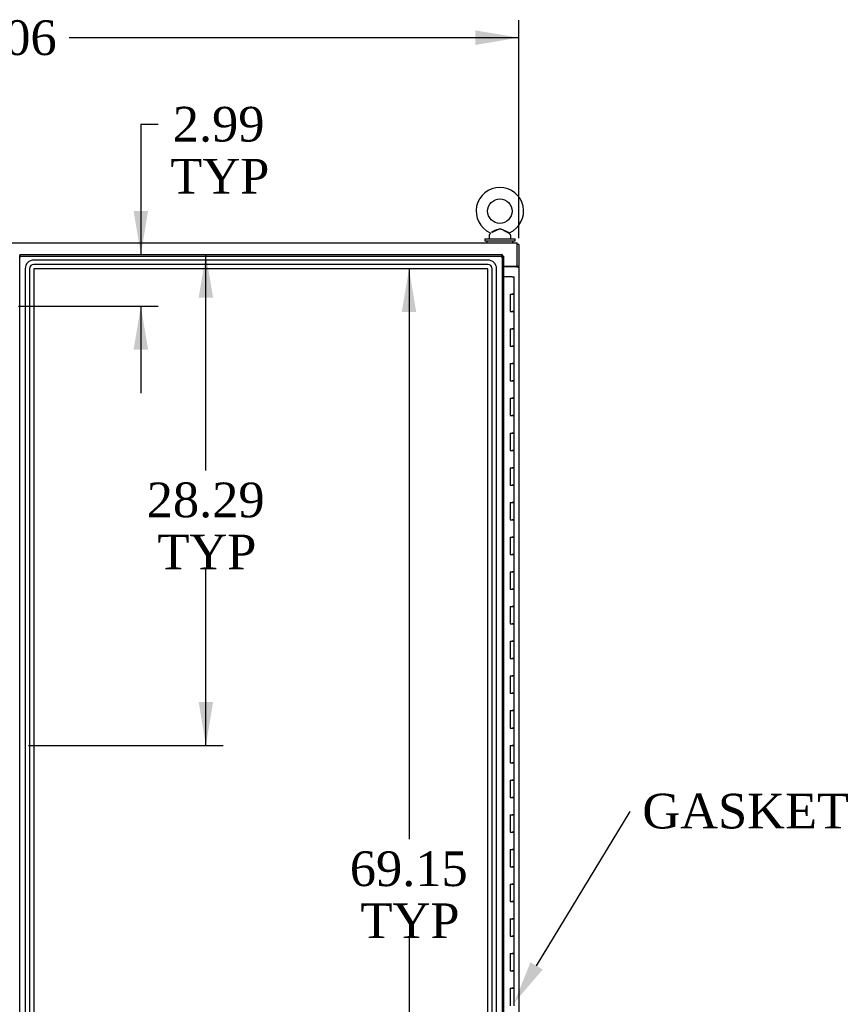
# Model space of a CAD drawing. Header units: inches. Extents: x 2 to 538, y -2 to 358.
# Tile 15 of 38: x 150 to 196, y 179 to 236. Entities that reach past the tile are written whole.
import ezdxf
from ezdxf import colors
from ezdxf.entities.mleader import LeaderData, LeaderLine
from ezdxf.enums import TextEntityAlignment as Align
from ezdxf.lldxf.tags import DXFTag
from ezdxf.math import Vec2, Vec3

# ---------------------------------------------------------------- set-up
doc = ezdxf.new("R2010")
doc.units = ezdxf.units.IN
doc.header["$MEASUREMENT"] = 0
for name, color, linetype in [('COM50677', 7, 'Continuous'), ('COM52167-15', 7, 'Continuous'), ('COM54746-68', 7, 'Continuous'), ('COM70110-2', 7, 'Continuous'), ('COM70220', 7, 'Continuous'), ('COM71188-5', 7, 'Continuous'), ('Default', 7, 'Continuous'), ('SCS86414', 7, 'Continuous'), ('WAF25377', 7, 'Continuous'), ('WAM254785', 7, 'Continuous')]:
    doc.layers.add(name, color=color, linetype=linetype)
doc.styles.add('SEACAD_Times_New_Roman', font='times.ttf')
tags = doc.linetypes.add('HIDDEN2', pattern=[0.1875, 0.125, -0.0625]).pattern_tags.tags
tags[6:7] = [DXFTag(74, 4), DXFTag(75, 0), DXFTag(340, '0'), DXFTag(46, 0.0), DXFTag(50, 0.0), DXFTag(44, 0.0), DXFTag(45, 0.0)]
tags[4:5] = [DXFTag(74, 4), DXFTag(75, 0), DXFTag(340, '0'), DXFTag(46, 0.0), DXFTag(50, 0.0), DXFTag(44, 0.0), DXFTag(45, 0.0)]
doc.dimstyles.new('HAMMOND_(STH_-_540x360)', dxfattribs={"dimtxt": 2, "dimasz": 2.5, "dimexe": 1, "dimexo": 1, "dimgap": 0.5, "dimtad": 0, "dimtih": 1, "dimtoh": 1, "dimzin": 0, "dimdsep": 46, "dimtxsty": 'SEACAD_Times_New_Roman', "dimblk1": '_SE_FILLED', "dimblk2": '_SE_FILLED', "dimsah": 1, "dimcen": 1, "dimadec": 0, "dimazin": 0, "dimtfac": 0.8, "dimtofl": 0, "dimtmove": 0, "dimatfit": 3, "dimfxl": 0, "dimtolj": 1, "dimtzin": 0, "dimarcsym": 0})

# ---------------------------------------------------------------- blocks, each defined once
blk = doc.blocks.new('DMBLK3462')
at = {"layer": 'Default', "linetype": 'Continuous'}
for points in [[(120.859, 234.891), (118.359, 234.474), (120.859, 234.057)], [(175.922, 234.891), (175.922, 234.057), (178.422, 234.474)]]:
    blk.add_hatch(color=7, dxfattribs=at).paths.add_polyline_path(points)
at = {"layer": 'Default', "color": 7, "linetype": 'Continuous'}
for p, q in [((118.359, 222.928), (118.359, 235.474)), ((178.422, 222.928), (178.422, 235.474)), ((118.359, 234.474), (144.278, 234.474)), ((152.503, 234.474), (178.422, 234.474))]:
    blk.add_line(p, q, dxfattribs=at)
at = {"layer": 'Default', "color": 7, "linetype": 'Continuous', "style": 'SEACAD_Times_New_Roman'}
blk.add_text('60.06', height=2, dxfattribs=at).set_placement((144.978, 235.474), align=Align.TOP_LEFT)
blk = doc.blocks.new('_SE_FILLED')
at = {"color": 0}
blk.add_line((0, 0), (-1, 0), dxfattribs=at)
blk.add_solid([(0, 0), (-1, -0.1665), (-1, 0.1665), (0, 0)], dxfattribs=at)
blk = doc.blocks.new('DMBLK3465')
at = {"layer": 'Default', "linetype": 'Continuous'}
for points in [[(157.046, 224.485), (156.212, 224.485), (156.629, 221.985)], [(157.046, 216.493), (156.629, 218.993), (156.212, 216.493)]]:
    blk.add_hatch(color=7, dxfattribs=at).paths.add_polyline_path(points)
at = {"layer": 'Default', "color": 7, "linetype": 'Continuous'}
for p, q in [((156.629, 229.49), (157.629, 229.49)), ((156.629, 229.49), (156.629, 221.985)), ((149.57, 218.993), (157.629, 218.993)), ((156.629, 218.993), (156.629, 213.993))]:
    blk.add_line(p, q, dxfattribs=at)
at = {"layer": 'Default', "color": 7, "linetype": 'Continuous', "style": 'SEACAD_Times_New_Roman'}
for s, p in [('2.99', (158.471, 230.49)), ('TYP', (158.329, 227.49))]:
    blk.add_text(s, height=2, dxfattribs=at).set_placement(p, align=Align.TOP_LEFT)
blk = doc.blocks.new('DMBLK3466')
at = {"layer": 'Default', "linetype": 'Continuous'}
for points in [[(160.796, 219.485), (160.379, 221.985), (159.962, 219.485)], [(160.796, 196.192), (159.962, 196.192), (160.379, 193.692)]]:
    blk.add_hatch(color=7, dxfattribs=at).paths.add_polyline_path(points)
at = {"layer": 'Default', "color": 7, "linetype": 'Continuous'}
for p, q in [((160.379, 209.538), (160.379, 221.985)), ((160.379, 193.692), (160.379, 203.838)), ((150.141, 193.692), (161.379, 193.692))]:
    blk.add_line(p, q, dxfattribs=at)
at = {"layer": 'Default', "color": 7, "linetype": 'Continuous', "style": 'SEACAD_Times_New_Roman'}
for s, p in [('28.29', (156.967, 208.838)), ('TYP', (157.583, 205.838))]:
    blk.add_text(s, height=2, dxfattribs=at).set_placement(p, align=Align.TOP_LEFT)
blk = doc.blocks.new('DMBLK3474')
at = {"layer": 'Default', "linetype": 'Continuous'}
for points in [[(171.673, 218.66), (172.507, 218.66), (172.09, 221.16)], [(171.673, 154.511), (172.09, 152.011), (172.507, 154.511)]]:
    blk.add_hatch(color=7, dxfattribs=at).paths.add_polyline_path(points)
at = {"layer": 'Default', "color": 7, "linetype": 'Continuous'}
for p, q in [((172.09, 221.16), (172.09, 188.286)), ((172.09, 182.586), (172.09, 152.011))]:
    blk.add_line(p, q, dxfattribs=at)
at = {"layer": 'Default', "color": 7, "linetype": 'Continuous', "style": 'SEACAD_Times_New_Roman'}
for s, p in [('69.15', (168.678, 187.586)), ('TYP', (169.294, 184.586))]:
    blk.add_text(s, height=2, dxfattribs=at).set_placement(p, align=Align.TOP_LEFT)

msp = doc.modelspace()

# ---------------------------------------------------------------- linework, layer by layer
at = {"layer": 'COM50677', "color": 7, "linetype": 'Continuous'}
msp.add_line((178.202, 221.303), (178.202, 221.273), dxfattribs=at)
at = {"layer": 'COM52167-15', "color": 7, "linetype": 'Continuous'}
for p, q in [((149.642, 221.985), (177.452, 221.985)), ((149.642, 221.985), (149.642, 221.929)), ((149.642, 221.89), (149.642, 221.929)), ((149.69, 221.842), (149.642, 221.89)), ((177.408, 221.845), (177.452, 221.89)), ((177.452, 221.985), (177.452, 221.929)), ((177.452, 221.89), (177.452, 221.929)), ((177.452, 221.89), (177.491, 221.89)), ((177.547, 221.89), (177.491, 221.89)), ((177.547, 221.89), (177.547, 151.493)), ((149.69, 221.842), (149.69, 221.842)), ((149.69, 221.842), (149.69, 221.842)), ((149.69, 221.842), (149.69, 221.842)), ((149.69, 221.842), (149.69, 221.842)), ((177.404, 221.842), (177.404, 221.842)), ((177.404, 221.842), (177.404, 221.842)), ((177.404, 221.842), (177.405, 221.842)), ((177.404, 221.842), (177.404, 221.842))]:
    msp.add_line(p, q, dxfattribs=at)
at = {"layer": 'COM52167-15', "color": 7, "linetype": 'HIDDEN2'}
for p, q in [((149.642, 221.89), (177.452, 221.89)), ((149.642, 151.493), (149.642, 221.89)), ((177.452, 221.89), (177.452, 151.493)), ((177.405, 221.842), (177.406, 221.843))]:
    msp.add_line(p, q, dxfattribs=at)
at = {"layer": 'COM52167-15', "color": 7, "linetype": 'Continuous'}
for centre, start, end in [((150.172, 222.82), 238.5613, 243.7633), ((148.712, 221.36), 26.2367, 31.4387), ((178.382, 221.36), 148.5613, 153.7633), ((176.923, 222.82), 296.2367, 301.4387)]:
    msp.add_arc(centre, 1.09, start, end, dxfattribs=at)
at = {"layer": 'COM54746-68', "color": 7, "linetype": 'Continuous'}
for p, q in [((178.032, 220.692), (177.547, 220.692)), ((178.032, 220.692), (178.149, 220.692)), ((178.149, 219.692), (178.149, 220.692)), ((177.916, 219.692), (177.916, 218.692)), ((177.916, 219.692), (178.032, 219.692)), ((178.149, 219.692), (178.032, 219.692)), ((178.032, 219.692), (178.149, 219.692)), ((178.149, 218.692), (178.149, 219.692)), ((177.916, 218.692), (178.032, 218.692)), ((178.149, 218.692), (178.032, 218.692)), ((178.032, 218.692), (178.149, 218.692)), ((178.149, 217.692), (178.149, 218.692)), ((177.916, 217.692), (177.916, 216.692)), ((177.916, 217.692), (178.032, 217.692)), ((178.149, 217.692), (178.032, 217.692)), ((178.032, 217.692), (178.149, 217.692)), ((178.149, 216.692), (178.149, 217.692)), ((177.916, 216.692), (178.032, 216.692)), ((178.149, 216.692), (178.032, 216.692)), ((178.032, 216.692), (178.149, 216.692)), ((178.149, 215.692), (178.149, 216.692)), ((177.916, 215.692), (177.916, 214.692)), ((177.916, 215.692), (178.032, 215.692)), ((178.149, 215.692), (178.032, 215.692)), ((178.032, 215.692), (178.149, 215.692)), ((178.149, 214.692), (178.149, 215.692)), ((177.916, 214.692), (178.032, 214.692)), ((178.149, 214.692), (178.032, 214.692)), ((178.032, 214.692), (178.149, 214.692)), ((178.149, 213.692), (178.149, 214.692)), ((177.916, 213.692), (177.916, 212.692)), ((177.916, 213.692), (178.032, 213.692)), ((178.149, 213.692), (178.032, 213.692)), ((178.032, 213.692), (178.149, 213.692)), ((178.149, 212.692), (178.149, 213.692)), ((177.916, 212.692), (178.032, 212.692)), ((178.149, 212.692), (178.032, 212.692)), ((178.032, 212.692), (178.149, 212.692)), ((178.149, 211.692), (178.149, 212.692)), ((177.916, 211.692), (177.916, 210.692)), ((177.916, 211.692), (178.032, 211.692)), ((178.149, 211.692), (178.032, 211.692)), ((178.032, 211.692), (178.149, 211.692)), ((178.149, 210.692), (178.149, 211.692)), ((177.916, 210.692), (178.032, 210.692)), ((178.149, 210.692), (178.032, 210.692)), ((178.032, 210.692), (178.149, 210.692)), ((178.149, 209.692), (178.149, 210.692)), ((177.916, 209.692), (177.916, 208.692)), ((177.916, 209.692), (178.032, 209.692)), ((178.149, 209.692), (178.032, 209.692)), ((178.032, 209.692), (178.149, 209.692)), ((178.149, 208.692), (178.149, 209.692)), ((177.916, 208.692), (178.032, 208.692)), ((178.149, 208.692), (178.032, 208.692)), ((178.032, 208.692), (178.149, 208.692)), ((178.149, 207.692), (178.149, 208.692)), ((177.916, 207.692), (177.916, 206.692)), ((177.916, 207.692), (178.032, 207.692)), ((178.149, 207.692), (178.032, 207.692)), ((178.032, 207.692), (178.149, 207.692)), ((178.149, 206.692), (178.149, 207.692)), ((177.916, 206.692), (178.032, 206.692)), ((178.149, 206.692), (178.032, 206.692)), ((178.032, 206.692), (178.149, 206.692)), ((178.149, 205.692), (178.149, 206.692)), ((177.916, 205.692), (177.916, 204.692)), ((177.916, 205.692), (178.032, 205.692)), ((178.149, 205.692), (178.032, 205.692)), ((178.032, 205.692), (178.149, 205.692)), ((178.149, 204.692), (178.149, 205.692)), ((177.916, 204.692), (178.032, 204.692)), ((178.149, 204.692), (178.032, 204.692)), ((178.032, 204.692), (178.149, 204.692)), ((178.149, 203.692), (178.149, 204.692)), ((177.916, 203.692), (177.916, 202.692)), ((177.916, 203.692), (178.032, 203.692)), ((178.149, 203.692), (178.032, 203.692)), ((178.032, 203.692), (178.149, 203.692)), ((178.149, 202.692), (178.149, 203.692)), ((177.916, 202.692), (178.032, 202.692)), ((178.149, 202.692), (178.032, 202.692)), ((178.032, 202.692), (178.149, 202.692)), ((178.149, 201.692), (178.149, 202.692)), ((177.916, 201.692), (177.916, 200.692)), ((177.916, 201.692), (178.032, 201.692)), ((178.149, 201.692), (178.032, 201.692)), ((178.032, 201.692), (178.149, 201.692)), ((178.149, 200.692), (178.149, 201.692)), ((177.916, 200.692), (178.032, 200.692)), ((178.149, 200.692), (178.032, 200.692)), ((178.032, 200.692), (178.149, 200.692)), ((178.149, 199.692), (178.149, 200.692)), ((177.916, 199.692), (177.916, 198.692)), ((177.916, 199.692), (178.032, 199.692)), ((178.149, 199.692), (178.032, 199.692)), ((178.032, 199.692), (178.149, 199.692)), ((178.149, 198.692), (178.149, 199.692)), ((177.916, 198.692), (178.032, 198.692)), ((178.149, 198.692), (178.032, 198.692)), ((178.032, 198.692), (178.149, 198.692)), ((178.149, 197.692), (178.149, 198.692)), ((177.916, 197.692), (177.916, 196.692)), ((177.916, 197.692), (178.032, 197.692)), ((178.149, 197.692), (178.032, 197.692)), ((178.032, 197.692), (178.149, 197.692)), ((178.149, 196.692), (178.149, 197.692)), ((177.916, 196.692), (178.032, 196.692)), ((178.149, 196.692), (178.032, 196.692)), ((178.032, 196.692), (178.149, 196.692)), ((178.149, 195.692), (178.149, 196.692)), ((177.916, 195.692), (177.916, 194.692)), ((177.916, 195.692), (178.032, 195.692)), ((178.149, 195.692), (178.032, 195.692)), ((178.032, 195.692), (178.149, 195.692)), ((178.149, 194.692), (178.149, 195.692)), ((177.916, 194.692), (178.032, 194.692)), ((178.149, 194.692), (178.032, 194.692)), ((178.032, 194.692), (178.149, 194.692)), ((178.149, 193.692), (178.149, 194.692)), ((177.916, 193.692), (177.916, 192.692)), ((177.916, 193.692), (178.032, 193.692)), ((178.149, 193.692), (178.032, 193.692)), ((178.032, 193.692), (178.149, 193.692)), ((178.149, 192.692), (178.149, 193.692)), ((177.916, 192.692), (178.032, 192.692)), ((178.149, 192.692), (178.032, 192.692)), ((178.032, 192.692), (178.149, 192.692)), ((178.149, 191.692), (178.149, 192.692)), ((177.916, 191.692), (177.916, 190.692)), ((177.916, 191.692), (178.032, 191.692)), ((178.149, 191.692), (178.032, 191.692)), ((178.032, 191.692), (178.149, 191.692)), ((178.149, 190.692), (178.149, 191.692)), ((177.916, 190.692), (178.032, 190.692)), ((178.149, 190.692), (178.032, 190.692)), ((178.032, 190.692), (178.149, 190.692)), ((178.149, 189.692), (178.149, 190.692)), ((177.916, 189.692), (177.916, 188.692)), ((177.916, 189.692), (178.032, 189.692)), ((178.149, 189.692), (178.032, 189.692)), ((178.032, 189.692), (178.149, 189.692)), ((178.149, 188.692), (178.149, 189.692)), ((177.916, 188.692), (178.032, 188.692)), ((178.149, 188.692), (178.032, 188.692)), ((178.032, 188.692), (178.149, 188.692)), ((178.149, 187.692), (178.149, 188.692)), ((177.916, 187.692), (177.916, 186.692)), ((177.916, 187.692), (178.032, 187.692)), ((178.149, 187.692), (178.032, 187.692)), ((178.032, 187.692), (178.149, 187.692)), ((178.149, 186.692), (178.149, 187.692)), ((177.916, 186.692), (178.032, 186.692)), ((178.149, 186.692), (178.032, 186.692)), ((178.032, 186.692), (178.149, 186.692)), ((178.149, 185.692), (178.149, 186.692)), ((177.916, 185.692), (177.916, 184.692)), ((177.916, 185.692), (178.032, 185.692)), ((178.149, 185.692), (178.032, 185.692)), ((178.032, 185.692), (178.149, 185.692)), ((178.149, 184.692), (178.149, 185.692)), ((177.916, 184.692), (178.032, 184.692)), ((178.149, 184.692), (178.032, 184.692)), ((178.032, 184.692), (178.149, 184.692)), ((178.149, 183.692), (178.149, 184.692)), ((177.916, 183.692), (177.916, 182.692)), ((177.916, 183.692), (178.032, 183.692)), ((178.149, 183.692), (178.032, 183.692)), ((178.032, 183.692), (178.149, 183.692)), ((178.149, 182.692), (178.149, 183.692)), ((177.916, 182.692), (178.032, 182.692)), ((178.149, 182.692), (178.032, 182.692)), ((178.032, 182.692), (178.149, 182.692)), ((178.149, 181.692), (178.149, 182.692)), ((177.916, 181.692), (177.916, 180.692)), ((177.916, 181.692), (178.032, 181.692)), ((178.149, 181.692), (178.032, 181.692)), ((178.032, 181.692), (178.149, 181.692)), ((178.149, 180.692), (178.149, 181.692)), ((177.916, 180.692), (178.032, 180.692)), ((178.149, 180.692), (178.032, 180.692)), ((178.032, 180.692), (178.149, 180.692)), ((178.149, 179.692), (178.149, 180.692)), ((177.916, 179.692), (177.916, 178.692)), ((177.916, 179.692), (178.032, 179.692)), ((178.149, 179.692), (178.032, 179.692)), ((178.032, 179.692), (178.149, 179.692)), ((178.149, 178.692), (178.149, 179.692))]:
    msp.add_line(p, q, dxfattribs=at)
at = {"layer": 'COM70110-2', "color": 7, "linetype": 'Continuous'}
for p, q in [((118.454, 222.648), (178.327, 222.648)), ((178.327, 222.505), (178.327, 222.648)), ((178.327, 221.303), (178.327, 222.505)), ((177.547, 221.303), (178.327, 221.303))]:
    msp.add_line(p, q, dxfattribs=at)
at = {"layer": 'COM70220', "color": 7, "linetype": 'HIDDEN2'}
for p, q in [((176.636, 221.659), (150.458, 221.659)), ((176.636, 221.658), (150.458, 221.658)), ((176.636, 221.409), (150.458, 221.409)), ((149.958, 221.159), (149.958, 152.012)), ((149.959, 221.159), (149.959, 152.012)), ((150.208, 221.159), (150.208, 152.012)), ((150.457, 221.159), (150.457, 152.012)), ((176.636, 221.16), (150.458, 221.16)), ((150.458, 221.159), (150.458, 152.012)), ((176.636, 221.159), (150.458, 221.159)), ((176.636, 152.012), (176.636, 221.159)), ((176.637, 152.012), (176.637, 221.159)), ((176.886, 152.012), (176.886, 221.159)), ((177.135, 152.012), (177.135, 221.159)), ((177.136, 152.012), (177.136, 221.159))]:
    msp.add_line(p, q, dxfattribs=at)
for centre, radius, start, end in [((150.458, 221.159), 0.5, 90, 180), ((150.458, 221.159), 0.499, 90, 180), ((150.458, 221.159), 0.25, 90, 180), ((176.636, 221.159), 0.5, 0, 90), ((176.636, 221.159), 0.499, 0, 90), ((176.636, 221.159), 0.25, 0, 90), ((150.458, 221.159), 0.001, 90, 180), ((176.636, 221.159), 0.001, 0, 90)]:
    msp.add_arc(centre, radius, start, end, dxfattribs=at)
at = {"layer": 'COM71188-5', "color": 7, "linetype": 'Continuous'}
for p, q in [((178.422, 222.553), (178.327, 222.553)), ((178.422, 222.553), (178.422, 221.303)), ((178.327, 221.303), (178.422, 221.303)), ((178.327, 221.273), (178.327, 221.303)), ((178.422, 221.273), (178.422, 221.303)), ((178.279, 221.273), (177.547, 221.273)), ((178.279, 221.273), (178.422, 221.273)), ((178.422, 221.273), (178.422, 151.898))]:
    msp.add_line(p, q, dxfattribs=at)
at = {"layer": 'SCS86414', "color": 7, "linetype": 'Continuous'}
for p, q in [((176.702, 223.067), (176.702, 222.948)), ((176.781, 223.184), (176.716, 223.106)), ((177.938, 223.106), (177.872, 223.185)), ((177.952, 222.948), (177.952, 223.067)), ((177.639, 221.273), (177.639, 221.303))]:
    msp.add_line(p, q, dxfattribs=at)
msp.add_circle((177.327, 224.477), 0.704, dxfattribs=at)
for centre, radius, start, end in [((177.327, 224.477), 1.367, 294.0195, 246.0096), ((176.762, 223.067), 0.06, 140.3214, 180), ((176.757, 223.202), 0.03, 297.8916, 61.952), ((177.892, 223.067), 0.06, 0, 39.6786), ((176.762, 222.948), 0.06, 180, 270), ((177.892, 222.948), 0.06, 270, 0)]:
    msp.add_arc(centre, radius, start, end, dxfattribs=at)
for points, knots in [([(176.769, 223.229), (176.769, 223.229), (176.769, 223.229), (176.77, 223.229), (176.77, 223.23), (176.771, 223.23)], [0.934098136, 0.934098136, 0.934098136, 0.934098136, 0.9375, 0.9375, 0.943646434, 0.943646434, 0.943646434, 0.943646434]), ([(176.837, 223.262), (176.876, 223.282), (176.926, 223.307), (177.033, 223.359), (177.091, 223.388), (177.179, 223.423), (177.209, 223.434), (177.271, 223.449), (177.304, 223.454), (177.4, 223.451), (177.462, 223.429), (177.58, 223.38), (177.637, 223.352), (177.744, 223.299), (177.793, 223.275), (177.864, 223.24), (177.885, 223.229), (177.885, 223.229)], [0, 0, 0, 0, 0.0625, 0.0625, 0.125, 0.125, 0.15625, 0.15625, 0.1875, 0.1875, 0.25, 0.25, 0.3125, 0.3125, 0.375, 0.375, 0.4344066, 0.4344066, 0.4344066, 0.4344066]), ([(177.874, 223.183), (177.874, 223.183), (177.856, 223.192), (177.809, 223.218), (177.789, 223.229), (177.744, 223.254), (177.72, 223.268), (177.642, 223.311), (177.587, 223.342), (177.5, 223.386), (177.471, 223.4), (177.41, 223.423), (177.378, 223.432), (177.313, 223.437), (177.28, 223.432), (177.218, 223.414), (177.188, 223.402), (177.099, 223.36), (177.044, 223.329), (176.937, 223.269), (176.887, 223.241), (176.849, 223.22)], [0.5685641, 0.5685641, 0.5685641, 0.5685641, 0.625, 0.625, 0.65625, 0.65625, 0.6875, 0.6875, 0.75, 0.75, 0.78125, 0.78125, 0.8125, 0.8125, 0.84375, 0.84375, 0.875, 0.875, 0.9375, 0.9375, 1, 1, 1, 1])]:
    msp.add_open_spline(points, degree=3, knots=knots, dxfattribs=at)
at = {"layer": 'WAF25377', "color": 7, "linetype": 'Continuous'}
for p, q in [((176.452, 222.888), (178.202, 222.888)), ((176.452, 222.888), (176.452, 222.773)), ((176.452, 222.773), (178.202, 222.773)), ((178.202, 222.773), (178.202, 222.888))]:
    msp.add_line(p, q, dxfattribs=at)
at = {"layer": 'WAM254785', "color": 7, "linetype": 'Continuous'}
for p, q in [((176.577, 222.773), (176.577, 222.648)), ((178.077, 222.648), (178.077, 222.773))]:
    msp.add_line(p, q, dxfattribs=at)

# ---------------------------------------------------------------- dimensions: what is measured, and where the dimension line sits
at = {"layer": 'Default', "color": 7, "linetype": 'Continuous'}
for base, p1, p2, angle, text, picture, middle, dimtype in [((118.359, 234.474), (118.359, 221.928), (178.422, 221.928), 0, '\\A1;<>', 'DMBLK3462', (148.391, 234.474), 161), ((160.379, 221.985), (149.141, 193.692), (149.642, 221.985), 90, '\\A1;<>\\PTYP', 'DMBLK3466', (160.379, 207.838), 160), ((172.09, 221.16), (176.636, 221.16), (176.636, 152.011), 270, '\\A1;<>\\PTYP', 'DMBLK3474', (172.09, 186.586), 161)]:
    dim = msp.add_linear_dim(base=base, p1=p1, p2=p2, angle=angle, text=text, dimstyle='HAMMOND_(STH_-_540x360)', dxfattribs=at)
    dim.commit()
    dim.dimension.update_dxf_attribs({"geometry": picture, "text_midpoint": middle, "dimtype": dimtype})
dim = msp.add_linear_dim(base=(156.629, 218.993), p1=(149.642, 221.985), p2=(148.57, 218.993), angle=90, text='\\A1;<>\\PTYP', dimstyle='HAMMOND_(STH_-_540x360)', override={"dimtmove": 1}, dxfattribs=at)
dim.commit()
dim.dimension.update_dxf_attribs({"geometry": 'DMBLK3465', "text_midpoint": (157.629, 229.49), "dimtype": 160})

# ---------------------------------------------------------------- leaders
ml = msp.add_multileader_mtext('Standard', dxfattribs=at)
ml.set_content('{\\pxsm0.9;\\fTimes New Roman|b0||i0||c0|p34;\\W1.;GASKET\\P}', color=7)
ml.set_leader_properties()
ml.build(insert=Vec2(0, 0))
ml.multileader.update_dxf_attribs({"dogleg_length": 0, "arrow_head_size": 2.5})
ctx = ml.context
ctx.base_point, ctx.char_height, ctx.arrow_head_size, ctx.landing_gap_size = Vec3(185.454, 188.973), 2, 2.5, 0.7
notes = []
notes.append((ctx, [(0, (1, 1, 0), (184.844, 189.883), (1, 0), 0, [(0, [(178.149, 178.849)], 0, [])])]))
ctx.mtext.insert = Vec3(185.544, 190.905)
for ctx, leaders in notes:
    for number, flags, end, landing, length, lines in leaders:
        leader = LeaderData()
        leader.index, (leader.has_last_leader_line, leader.has_dogleg_vector, leader.attachment_direction) = number, flags
        leader.last_leader_point, leader.dogleg_vector, leader.dogleg_length = Vec3(end), Vec3(landing), length
        for number, points, colour, breaks in lines:
            line = LeaderLine()
            line.index, line.vertices, line.color, line.breaks = number, Vec3.list(points), colors.encode_raw_color(colour), breaks
            leader.lines.append(line)
        ctx.leaders.append(leader)

doc.saveas('drawing.dxf')
